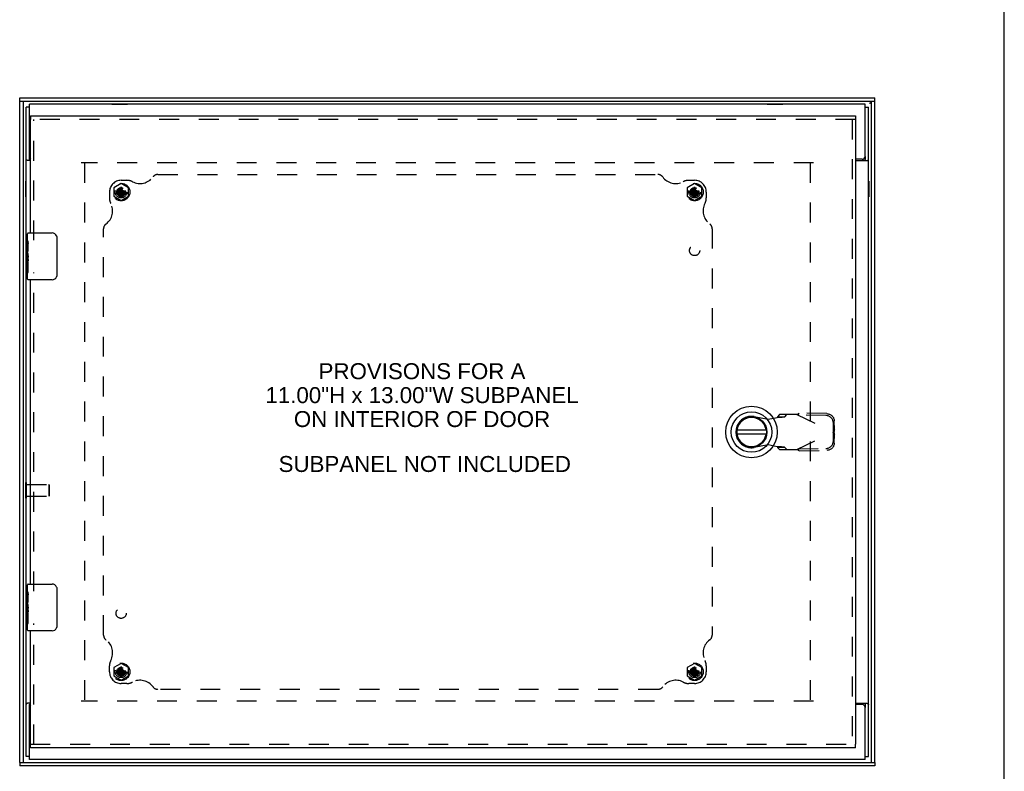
# Model space of a CAD drawing. Header units: inches. Extents: x 0 to 77.3, y 0 to 50.
# Tile 32 of 48: x 56.2 to 77.3, y 17.9 to 33.9. Entities that reach past the tile are written whole.
import ezdxf

# ---------------------------------------------------------------- set-up
doc = ezdxf.new("R2010")
doc.units = ezdxf.units.IN
doc.header["$LTSCALE"] = 4.25
doc.header["$MEASUREMENT"] = 0
doc.linetypes.add('HIDDEN', pattern=[0.2, 0.1, -0.1])
doc.layers.get('0').update_dxf_attribs({"linetype": 'CONTINUOUS'})
for name, color, linetype in [('DEFAULT_2', 8, 'HIDDEN'), ('DIMENSIONS', 7, 'CONTINUOUS'), ('FRONT_COVER', 7, 'CONTINUOUS'), ('REAR_DOOR', 7, 'CONTINUOUS'), ('SUBPANEL', 7, 'CONTINUOUS')]:
    doc.layers.add(name, color=color, linetype=linetype)
doc.styles.get("Standard").update_dxf_attribs({"font": 'arial.ttf'})

msp = doc.modelspace()

# ---------------------------------------------------------------- linework, layer by layer
at = {"color": 7, "linetype": 'Continuous'}
for p, q in [((77.272727, 0), (77.272727, 50)), ((56.449874, 32.071092), (56.374874, 32.071092)), ((58.206374, 32.138092), (58.206374, 32.134092)), ((58.206374, 32.138092), (58.543374, 32.138092)), ((58.543374, 32.138092), (58.543374, 32.134092)), ((72.206374, 32.138092), (72.206374, 32.134092)), ((72.206374, 32.138092), (72.543374, 32.138092)), ((72.543374, 32.138092), (72.543374, 32.134092)), ((74.299874, 32.071092), (74.374874, 32.071092)), ((56.449874, 30.957214), (56.449874, 31.019092)), ((74.299874, 31.019092), (74.299874, 30.957214)), ((56.369874, 30.153092), (56.369874, 30.490092)), ((56.369874, 30.490092), (56.374874, 30.490092)), ((74.378874, 30.490092), (74.374874, 30.490092)), ((74.378874, 30.490092), (74.378874, 30.153092)), ((56.369874, 30.153092), (56.374874, 30.153092)), ((74.378874, 30.153092), (74.374874, 30.153092)), ((56.369874, 23.715592), (56.369874, 24.052592)), ((56.369874, 24.052592), (56.374874, 24.052592)), ((56.369874, 23.715592), (56.374874, 23.715592)), ((56.449874, 19.249092), (56.449874, 19.310971)), ((74.299874, 19.310971), (74.299874, 19.249092)), ((56.449874, 18.197092), (56.374874, 18.197092)), ((74.299874, 18.197092), (74.374874, 18.197092))]:
    msp.add_line(p, q, dxfattribs=at)
at = {"color": 3, "linetype": 'Continuous'}
for p, q in [((56.374874, 18.197092), (56.374874, 32.071092)), ((56.449874, 31.019092), (56.449874, 32.134092)), ((74.299874, 32.134092), (56.449874, 32.134092)), ((74.299874, 31.019092), (74.299874, 32.134092)), ((74.374874, 18.197092), (74.374874, 32.071092)), ((56.469374, 30.932092), (56.405691, 30.932092)), ((74.239874, 30.959092), (74.094374, 30.959092)), ((74.094374, 30.932092), (74.344057, 30.932092)), ((56.469374, 19.336092), (56.405691, 19.336092)), ((56.449874, 18.134092), (56.449874, 19.249092)), ((74.094374, 19.336092), (74.344057, 19.336092)), ((74.239874, 19.309092), (74.094374, 19.309092)), ((74.299874, 18.134092), (74.299874, 19.249092)), ((74.299874, 18.134092), (56.449874, 18.134092))]:
    msp.add_line(p, q, dxfattribs=at)
for points in [[(56.394262, 30.9396), (56.39034, 30.941739), (56.388424, 30.942804), (56.386571, 30.943871), (56.38481, 30.944936), (56.383185, 30.945987), (56.381659, 30.947058), (56.380193, 30.948198), (56.378874, 30.949365), (56.377746, 30.950531), (56.37682, 30.951681), (56.376106, 30.952785), (56.375581, 30.953837), (56.375225, 30.954822), (56.375008, 30.955724), (56.374902, 30.956522), (56.374874, 30.957214)], [(56.405691, 30.932092), (56.404483, 30.933154), (56.40311, 30.934219), (56.401572, 30.935293), (56.399893, 30.936369), (56.398094, 30.937448), (56.396206, 30.938525), (56.394262, 30.9396)], [(74.344057, 30.932092), (74.345264, 30.933154), (74.346638, 30.934219), (74.348176, 30.935293), (74.349855, 30.936369), (74.351653, 30.937448), (74.353541, 30.938525), (74.355486, 30.9396), (74.359408, 30.941739)], [(74.359408, 30.941739), (74.361323, 30.942804), (74.363177, 30.943871), (74.364938, 30.944936), (74.366563, 30.945987), (74.368089, 30.947058), (74.369555, 30.948198), (74.370874, 30.949365), (74.372002, 30.950531), (74.372927, 30.951681), (74.373642, 30.952785), (74.374166, 30.953837), (74.374523, 30.954822), (74.374739, 30.955724), (74.374845, 30.956522), (74.374874, 30.957214)], [(56.39034, 19.326445), (56.388424, 19.32538), (56.386571, 19.324314), (56.38481, 19.323248), (56.383185, 19.322198), (56.381659, 19.321127), (56.380193, 19.319986), (56.378874, 19.318819), (56.377746, 19.317653), (56.37682, 19.316504), (56.376106, 19.315399), (56.375581, 19.314348), (56.375225, 19.313363), (56.375008, 19.312461), (56.374902, 19.311662), (56.374874, 19.310971)], [(56.405691, 19.336092), (56.404483, 19.335031), (56.40311, 19.333966), (56.401572, 19.332892), (56.399893, 19.331815), (56.398094, 19.330737), (56.396206, 19.329659), (56.394262, 19.328584), (56.39034, 19.326445)], [(74.344057, 19.336092), (74.345264, 19.335031), (74.346638, 19.333966), (74.348176, 19.332892), (74.349855, 19.331815), (74.351653, 19.330737), (74.353541, 19.329659), (74.355486, 19.328584)], [(74.355486, 19.328584), (74.359408, 19.326445), (74.361323, 19.32538), (74.363177, 19.324314), (74.364938, 19.323248), (74.366563, 19.322198), (74.368089, 19.321127), (74.369555, 19.319986), (74.370874, 19.318819), (74.372002, 19.317653), (74.372927, 19.316504), (74.373642, 19.315399), (74.374166, 19.314348), (74.374523, 19.313363), (74.374739, 19.312461), (74.374845, 19.311662), (74.374874, 19.310971)]]:
    msp.add_lwpolyline(points, dxfattribs=at)
at = {"color": 7, "linetype": 'Continuous'}
for points in [[(56.454622, 30.94804), (56.453729, 30.949084), (56.452867, 30.950149), (56.452079, 30.951215), (56.451395, 30.952269), (56.450832, 30.953311), (56.450399, 30.954334), (56.450099, 30.955331), (56.449928, 30.956291), (56.449874, 30.957214)], [(56.460936, 30.932092), (56.461132, 30.932798), (56.461308, 30.933635), (56.461435, 30.934596), (56.461476, 30.935653), (56.461403, 30.936782), (56.461194, 30.937964), (56.46083, 30.939194), (56.460319, 30.94042), (56.45969, 30.941603), (56.458965, 30.942745), (56.458185, 30.943825), (56.457349, 30.944881), (56.456455, 30.945942), (56.454622, 30.94804)], [(74.288811, 30.932092), (74.288616, 30.932798), (74.288439, 30.933635), (74.288313, 30.934596), (74.288272, 30.935653), (74.288344, 30.936782), (74.288553, 30.937964), (74.288917, 30.939194), (74.289429, 30.94042), (74.290058, 30.941603), (74.290782, 30.942745), (74.291563, 30.943825), (74.292398, 30.944881), (74.293293, 30.945942)], [(74.293293, 30.945942), (74.295125, 30.94804), (74.296019, 30.949084), (74.296881, 30.950149), (74.297669, 30.951215), (74.298352, 30.952269), (74.298916, 30.953311), (74.299349, 30.954334), (74.299649, 30.955331), (74.29982, 30.956291), (74.299874, 30.957214)], [(56.456455, 19.322242), (56.454622, 19.320144), (56.453729, 19.3191), (56.452867, 19.318036), (56.452079, 19.31697), (56.451395, 19.315915), (56.450832, 19.314873), (56.450399, 19.31385), (56.450099, 19.312853), (56.449928, 19.311894), (56.449874, 19.310971)], [(56.460936, 19.336092), (56.461132, 19.335386), (56.461308, 19.334549), (56.461435, 19.333588), (56.461476, 19.332532), (56.461403, 19.331402), (56.461194, 19.33022), (56.46083, 19.32899), (56.460319, 19.327764), (56.45969, 19.326581), (56.458965, 19.32544), (56.458185, 19.324359), (56.457349, 19.323303), (56.456455, 19.322242)], [(74.288811, 19.336092), (74.288616, 19.335386), (74.288439, 19.334549), (74.288313, 19.333588), (74.288272, 19.332532), (74.288344, 19.331402), (74.288553, 19.33022), (74.288917, 19.32899), (74.289429, 19.327764), (74.290058, 19.326581), (74.290782, 19.32544), (74.291563, 19.324359), (74.292398, 19.323303), (74.293293, 19.322242), (74.295125, 19.320144)], [(74.295125, 19.320144), (74.296019, 19.3191), (74.296881, 19.318036), (74.297669, 19.31697), (74.298352, 19.315915), (74.298916, 19.314873), (74.299349, 19.31385), (74.299649, 19.312853), (74.29982, 19.311894), (74.299874, 19.310971)]]:
    msp.add_lwpolyline(points, dxfattribs=at)
at = {"color": 3, "linetype": 'Continuous'}
for centre, start, end in [((56.509874, 31.019092), 180, 227.5190879), ((74.239874, 31.019092), 270, 360), ((56.509874, 19.249092), 132.4809121, 180), ((74.239874, 19.249092), 0, 90)]:
    msp.add_arc(centre, 0.06, start, end, dxfattribs=at)
at = {"layer": 'DEFAULT_2', "color": 8, "linetype": 'HIDDEN'}
for p, q in [((73.199874, 30.884092), (57.549874, 30.884092)), ((57.624874, 30.882092), (57.624874, 19.386092)), ((73.124874, 30.882092), (73.124874, 19.386092)), ((56.374874, 24.052592), (56.387874, 24.052592)), ((56.387874, 23.715592), (56.387874, 24.052592)), ((56.387874, 24.008092), (56.859874, 24.008092)), ((56.859874, 24.008092), (56.859874, 23.760092)), ((56.869874, 23.998092), (56.859874, 24.008092)), ((56.869874, 23.998092), (56.869874, 23.770092)), ((56.869874, 23.770092), (56.859874, 23.760092)), ((56.374874, 23.715592), (56.387874, 23.715592)), ((56.387874, 23.760092), (56.859874, 23.760092)), ((73.199874, 19.384092), (57.549874, 19.384092))]:
    msp.add_line(p, q, dxfattribs=at)
at = {"layer": 'FRONT_COVER', "color": 7, "linetype": 'Continuous'}
for p, q in [((56.239874, 32.194092), (56.239874, 32.269092)), ((74.509874, 32.194092), (56.239874, 32.194092)), ((56.314874, 32.194092), (56.314874, 18.074092)), ((74.434874, 18.074092), (74.434874, 32.194092)), ((74.509874, 32.194092), (74.509874, 32.269092)), ((74.392874, 32.152092), (74.399193, 32.156131)), ((74.399193, 32.156131), (74.401689, 32.157746)), ((74.401689, 32.157746), (74.404152, 32.159361)), ((74.404152, 32.159361), (74.406574, 32.160977)), ((56.239874, 18.074092), (56.239874, 17.999092)), ((56.239874, 18.074092), (74.509874, 18.074092)), ((74.509874, 18.074092), (74.509874, 17.999092))]:
    msp.add_line(p, q, dxfattribs=at)
at = {"layer": 'FRONT_COVER', "color": 3, "linetype": 'Continuous'}
for p, q in [((56.239874, 32.269092), (74.509874, 32.269092)), ((56.239874, 18.074092), (56.239874, 32.194092)), ((74.509874, 18.074092), (74.509874, 32.194092)), ((74.509874, 17.999092), (56.239874, 17.999092))]:
    msp.add_line(p, q, dxfattribs=at)
at = {"layer": 'FRONT_COVER', "color": 7, "linetype": 'Continuous'}
msp.add_lwpolyline([(74.406574, 32.160977), (74.407767, 32.161784), (74.408946, 32.162592), (74.410111, 32.1634), (74.41126, 32.164208), (74.412392, 32.165015), (74.413506, 32.165823), (74.414602, 32.166631), (74.415678, 32.167438), (74.416733, 32.168246), (74.417766, 32.169054), (74.418776, 32.169861), (74.419763, 32.170669), (74.420725, 32.171477), (74.421662, 32.172285), (74.422572, 32.173092), (74.423456, 32.1739), (74.424311, 32.174708), (74.425138, 32.175515), (74.425936, 32.176323), (74.426703, 32.177131), (74.427439, 32.177938), (74.428144, 32.178746), (74.428817, 32.179554), (74.429457, 32.180361), (74.430063, 32.181169), (74.430635, 32.181977), (74.431174, 32.182785), (74.431677, 32.183592), (74.432145, 32.1844), (74.432576, 32.185208), (74.432972, 32.186015), (74.433331, 32.186823), (74.433653, 32.187631), (74.433938, 32.188438), (74.434186, 32.189246), (74.434396, 32.190054), (74.434568, 32.190861), (74.434701, 32.191669), (74.434797, 32.192477), (74.434855, 32.193284), (74.434874, 32.194092)], dxfattribs=at)
at = {"layer": 'REAR_DOOR', "color": 7, "linetype": 'Continuous'}
for p, q in [((56.469374, 31.884092), (56.469374, 31.809092)), ((74.094374, 31.884092), (74.094374, 31.809092)), ((56.409374, 29.225133), (56.409374, 29.369092)), ((56.424374, 29.384092), (56.934374, 29.384092)), ((57.034281, 29.284092), (57.034281, 28.484092)), ((56.409374, 29.146141), (56.409374, 29.221956)), ((56.418322, 29.16703), (56.409374, 29.16703)), ((56.409382, 29.135585), (56.409374, 29.146141)), ((56.409382, 28.999267), (56.409382, 29.135585)), ((56.419374, 28.999267), (56.419374, 29.156066)), ((56.409374, 28.969187), (56.409374, 28.999267)), ((56.41216, 28.936409), (56.409374, 28.936409)), ((56.409382, 28.999267), (56.419374, 28.999267)), ((56.419374, 28.815598), (56.419374, 28.868583)), ((56.409374, 28.804627), (56.418633, 28.804627)), ((56.409374, 28.768652), (56.419374, 28.768652)), ((56.409382, 28.538281), (56.409382, 28.705778)), ((56.409382, 28.705778), (56.419374, 28.705778)), ((56.419374, 28.538281), (56.419374, 28.768652)), ((56.409374, 28.399092), (56.409374, 28.538281)), ((56.409382, 28.538281), (56.419374, 28.538281)), ((56.934374, 28.384092), (56.424374, 28.384092)), ((72.185065, 25.171163), (71.560084, 25.171163)), ((71.560084, 25.092423), (72.185065, 25.092423)), ((56.424374, 21.884092), (56.934374, 21.884092)), ((56.409374, 21.725133), (56.409374, 21.869092)), ((56.409374, 21.646141), (56.409374, 21.721956)), ((56.418322, 21.66703), (56.409374, 21.66703)), ((57.034281, 21.784092), (57.034281, 20.984092)), ((56.409382, 21.635585), (56.409374, 21.646141)), ((56.409374, 21.469187), (56.409374, 21.499267)), ((56.409374, 21.360589), (56.409374, 21.466741)), ((56.409382, 21.499267), (56.409382, 21.635585)), ((56.409382, 21.499267), (56.419374, 21.499267)), ((56.419374, 21.499267), (56.419374, 21.656066)), ((56.41216, 21.436409), (56.409374, 21.436409)), ((56.409382, 21.345193), (56.409374, 21.360589)), ((56.409374, 21.304627), (56.418633, 21.304627)), ((56.409374, 21.268652), (56.419374, 21.268652)), ((56.419374, 21.315598), (56.419374, 21.368583)), ((56.419374, 21.038281), (56.419374, 21.268652)), ((56.409374, 20.899092), (56.409374, 21.038281)), ((56.409382, 21.038281), (56.409382, 21.205778)), ((56.409382, 21.205778), (56.419374, 21.205778)), ((56.409382, 21.038281), (56.419374, 21.038281)), ((56.934374, 20.884092), (56.424374, 20.884092)), ((56.469374, 18.384092), (56.469374, 18.459092)), ((74.094374, 18.384092), (74.094374, 18.459092))]:
    msp.add_line(p, q, dxfattribs=at)
at = {"layer": 'REAR_DOOR', "color": 3, "linetype": 'Continuous'}
for p, q in [((56.469374, 31.884092), (74.094374, 31.884092)), ((56.469374, 29.384092), (56.469374, 31.809092)), ((74.094374, 31.809092), (74.094374, 18.459092)), ((56.469374, 21.884092), (56.469374, 28.384092)), ((56.469374, 18.459092), (56.469374, 20.884092)), ((74.094374, 18.384092), (56.469374, 18.384092))]:
    msp.add_line(p, q, dxfattribs=at)
at = {"layer": 'REAR_DOOR', "color": 8, "linetype": 'HIDDEN'}
for p, q in [((74.094374, 31.809092), (56.469374, 31.809092)), ((56.544374, 29.229092), (56.544374, 31.809092)), ((74.019374, 31.809092), (74.019374, 18.459092)), ((58.406874, 30.439225), (58.250874, 30.349159)), ((58.250874, 30.349159), (58.250874, 30.169026)), ((58.371974, 30.293992), (58.338374, 30.274592)), ((58.391374, 30.327592), (58.371974, 30.293992)), ((58.371974, 30.224193), (58.441773, 30.293992)), ((58.371974, 30.293992), (58.441773, 30.224193)), ((58.39141, 30.358359), (58.391374, 30.357377)), ((58.391374, 30.357377), (58.391374, 30.327592)), ((58.391374, 30.190592), (58.422374, 30.327592)), ((58.422374, 30.190592), (58.391374, 30.327592)), ((58.39141, 30.159826), (58.422337, 30.358359)), ((58.422337, 30.159826), (58.39141, 30.358359)), ((58.562874, 30.349159), (58.406874, 30.439225)), ((58.406874, 30.259092), (58.406874, 30.333092)), ((58.422374, 30.357377), (58.422337, 30.358359)), ((58.422374, 30.327592), (58.422374, 30.357377)), ((58.441773, 30.293992), (58.422374, 30.327592)), ((58.475374, 30.274592), (58.441773, 30.293992)), ((58.562874, 30.169026), (58.562874, 30.349159)), ((70.656874, 30.439225), (70.500874, 30.349159)), ((70.500874, 30.349159), (70.500874, 30.169026)), ((70.621974, 30.293992), (70.588374, 30.274592)), ((70.641374, 30.327592), (70.621974, 30.293992)), ((70.621974, 30.224193), (70.691773, 30.293992)), ((70.621974, 30.293992), (70.691773, 30.224193)), ((70.64141, 30.358359), (70.641374, 30.357377)), ((70.641374, 30.357377), (70.641374, 30.327592)), ((70.641374, 30.190592), (70.672374, 30.327592)), ((70.672374, 30.190592), (70.641374, 30.327592)), ((70.64141, 30.159826), (70.672337, 30.358359)), ((70.672337, 30.159826), (70.64141, 30.358359)), ((70.812874, 30.349159), (70.656874, 30.439225)), ((70.656874, 30.259092), (70.656874, 30.333092)), ((70.672374, 30.357377), (70.672337, 30.358359)), ((70.672374, 30.327592), (70.672374, 30.357377)), ((70.691773, 30.293992), (70.672374, 30.327592)), ((70.725374, 30.274592), (70.691773, 30.293992)), ((70.812874, 30.169026), (70.812874, 30.349159)), ((58.250874, 30.169026), (58.406874, 30.078959)), ((58.308589, 30.274592), (58.307607, 30.274556)), ((58.307607, 30.274556), (58.50614, 30.243629)), ((58.307607, 30.243629), (58.50614, 30.274556)), ((58.307607, 30.243629), (58.308589, 30.243592)), ((58.338374, 30.274592), (58.308589, 30.274592)), ((58.308589, 30.243592), (58.338374, 30.243592)), ((58.338374, 30.274592), (58.475374, 30.243592)), ((58.338374, 30.243592), (58.475374, 30.274592)), ((58.338374, 30.243592), (58.371974, 30.224193)), ((58.371974, 30.224193), (58.391374, 30.190592)), ((58.391374, 30.190592), (58.391374, 30.160807)), ((58.391374, 30.160807), (58.39141, 30.159826)), ((58.406874, 30.259092), (58.500874, 30.259092)), ((58.406874, 30.078959), (58.562874, 30.169026)), ((58.422337, 30.159826), (58.422374, 30.160807)), ((58.422374, 30.190592), (58.441773, 30.224193)), ((58.422374, 30.160807), (58.422374, 30.190592)), ((58.441773, 30.224193), (58.475374, 30.243592)), ((58.505159, 30.274592), (58.475374, 30.274592)), ((58.475374, 30.243592), (58.505159, 30.243592)), ((58.50614, 30.274556), (58.505159, 30.274592)), ((58.505159, 30.243592), (58.50614, 30.243629)), ((70.500874, 30.169026), (70.656874, 30.078959)), ((70.558589, 30.274592), (70.557607, 30.274556)), ((70.557607, 30.243629), (70.75614, 30.274556)), ((70.557607, 30.274556), (70.75614, 30.243629)), ((70.557607, 30.243629), (70.558589, 30.243592)), ((70.588374, 30.274592), (70.558589, 30.274592)), ((70.558589, 30.243592), (70.588374, 30.243592)), ((70.588374, 30.243592), (70.725374, 30.274592)), ((70.588374, 30.274592), (70.725374, 30.243592)), ((70.588374, 30.243592), (70.621974, 30.224193)), ((70.621974, 30.224193), (70.641374, 30.190592)), ((70.641374, 30.190592), (70.641374, 30.160807)), ((70.641374, 30.160807), (70.64141, 30.159826)), ((70.656874, 30.259092), (70.750874, 30.259092)), ((70.656874, 30.078959), (70.812874, 30.169026)), ((70.672337, 30.159826), (70.672374, 30.160807)), ((70.672374, 30.190592), (70.691773, 30.224193)), ((70.672374, 30.160807), (70.672374, 30.190592)), ((70.691773, 30.224193), (70.725374, 30.243592)), ((70.755159, 30.274592), (70.725374, 30.274592)), ((70.725374, 30.243592), (70.755159, 30.243592)), ((70.75614, 30.274556), (70.755159, 30.274592)), ((70.755159, 30.243592), (70.75614, 30.243629)), ((56.544374, 21.729092), (56.544374, 28.539092)), ((71.932597, 25.460986), (72.226937, 25.407352)), ((72.469248, 25.505777), (72.427664, 25.459725)), ((72.427664, 25.459725), (72.582752, 25.459725)), ((72.843047, 25.505777), (72.469248, 25.505777)), ((72.582752, 25.459725), (72.624336, 25.505777)), ((72.843047, 25.505777), (73.630449, 25.131761)), ((72.871331, 25.492343), (72.891086, 25.533932)), ((73.461799, 25.482262), (72.871331, 25.492343)), ((73.481554, 25.523852), (72.891086, 25.533932)), ((72.226937, 25.407352), (72.423787, 25.445208)), ((73.624067, 25.134793), (73.620679, 25.32773)), ((73.643822, 25.176382), (73.640434, 25.369319)), ((72.843047, 24.757746), (73.630449, 25.131761)), ((73.620679, 24.935793), (73.624067, 25.12873)), ((73.643822, 25.176382), (73.624067, 25.134793)), ((73.624067, 25.12873), (73.643822, 25.087141)), ((73.634997, 25.146816), (73.630449, 25.131761)), ((73.640434, 24.894204), (73.643822, 25.087141)), ((73.643822, 25.176382), (73.641665, 25.169103)), ((72.226937, 24.856171), (71.932597, 24.802537)), ((72.423787, 24.818315), (72.226937, 24.856171)), ((72.582752, 24.803798), (72.427664, 24.803798)), ((72.427664, 24.803798), (72.469248, 24.757746)), ((72.469248, 24.757746), (72.843047, 24.757746)), ((72.624336, 24.757746), (72.582752, 24.803798)), ((72.871331, 24.77118), (73.461799, 24.781261)), ((72.891086, 24.729591), (72.871331, 24.77118)), ((72.891086, 24.729591), (73.481554, 24.739671)), ((56.544374, 18.459092), (56.544374, 21.039092)), ((58.406874, 20.189225), (58.250874, 20.099159)), ((58.250874, 20.099159), (58.250874, 19.919026)), ((58.308589, 20.024592), (58.307607, 20.024556)), ((58.307607, 20.024556), (58.50614, 19.993629)), ((58.307607, 19.993629), (58.50614, 20.024556)), ((58.307607, 19.993629), (58.308589, 19.993592)), ((58.338374, 20.024592), (58.308589, 20.024592)), ((58.308589, 19.993592), (58.338374, 19.993592)), ((58.371974, 20.043992), (58.338374, 20.024592)), ((58.338374, 20.024592), (58.475374, 19.993592)), ((58.338374, 19.993592), (58.475374, 20.024592)), ((58.338374, 19.993592), (58.371974, 19.974193)), ((58.391374, 20.077592), (58.371974, 20.043992)), ((58.371974, 20.043992), (58.441773, 19.974193)), ((58.371974, 19.974193), (58.441773, 20.043992)), ((58.39141, 20.108359), (58.391374, 20.107377)), ((58.391374, 20.107377), (58.391374, 20.077592)), ((58.422374, 19.940592), (58.391374, 20.077592)), ((58.391374, 19.940592), (58.422374, 20.077592)), ((58.422337, 19.909826), (58.39141, 20.108359)), ((58.39141, 19.909826), (58.422337, 20.108359)), ((58.562874, 20.099159), (58.406874, 20.189225)), ((58.406874, 20.009092), (58.406874, 20.083092)), ((58.406874, 20.009092), (58.500874, 20.009092)), ((58.422374, 20.107377), (58.422337, 20.108359)), ((58.422374, 20.077592), (58.422374, 20.107377)), ((58.441773, 20.043992), (58.422374, 20.077592)), ((58.475374, 20.024592), (58.441773, 20.043992)), ((58.441773, 19.974193), (58.475374, 19.993592)), ((58.505159, 20.024592), (58.475374, 20.024592)), ((58.475374, 19.993592), (58.505159, 19.993592)), ((58.50614, 20.024556), (58.505159, 20.024592)), ((58.505159, 19.993592), (58.50614, 19.993629)), ((58.562874, 19.919026), (58.562874, 20.099159)), ((70.656874, 20.189225), (70.500874, 20.099159)), ((70.500874, 20.099159), (70.500874, 19.919026)), ((70.558589, 20.024592), (70.557607, 20.024556)), ((70.557607, 19.993629), (70.75614, 20.024556)), ((70.557607, 20.024556), (70.75614, 19.993629)), ((70.557607, 19.993629), (70.558589, 19.993592)), ((70.588374, 20.024592), (70.558589, 20.024592)), ((70.558589, 19.993592), (70.588374, 19.993592)), ((70.621974, 20.043992), (70.588374, 20.024592)), ((70.588374, 19.993592), (70.725374, 20.024592)), ((70.588374, 20.024592), (70.725374, 19.993592)), ((70.588374, 19.993592), (70.621974, 19.974193)), ((70.641374, 20.077592), (70.621974, 20.043992)), ((70.621974, 20.043992), (70.691773, 19.974193)), ((70.621974, 19.974193), (70.691773, 20.043992)), ((70.64141, 20.108359), (70.641374, 20.107377)), ((70.641374, 20.107377), (70.641374, 20.077592)), ((70.672374, 19.940592), (70.641374, 20.077592)), ((70.641374, 19.940592), (70.672374, 20.077592)), ((70.672337, 19.909826), (70.64141, 20.108359)), ((70.64141, 19.909826), (70.672337, 20.108359)), ((70.812874, 20.099159), (70.656874, 20.189225)), ((70.656874, 20.009092), (70.656874, 20.083092)), ((70.656874, 20.009092), (70.750874, 20.009092)), ((70.672374, 20.107377), (70.672337, 20.108359)), ((70.672374, 20.077592), (70.672374, 20.107377)), ((70.691773, 20.043992), (70.672374, 20.077592)), ((70.725374, 20.024592), (70.691773, 20.043992)), ((70.691773, 19.974193), (70.725374, 19.993592)), ((70.755159, 20.024592), (70.725374, 20.024592)), ((70.725374, 19.993592), (70.755159, 19.993592)), ((70.75614, 20.024556), (70.755159, 20.024592)), ((70.755159, 19.993592), (70.75614, 19.993629)), ((70.812874, 19.919026), (70.812874, 20.099159)), ((58.250874, 19.919026), (58.406874, 19.828959)), ((58.371974, 19.974193), (58.391374, 19.940592)), ((58.391374, 19.940592), (58.391374, 19.910807)), ((58.391374, 19.910807), (58.39141, 19.909826)), ((58.406874, 19.828959), (58.562874, 19.919026)), ((58.422337, 19.909826), (58.422374, 19.910807)), ((58.422374, 19.940592), (58.441773, 19.974193)), ((58.422374, 19.910807), (58.422374, 19.940592)), ((70.500874, 19.919026), (70.656874, 19.828959)), ((70.621974, 19.974193), (70.641374, 19.940592)), ((70.641374, 19.940592), (70.641374, 19.910807)), ((70.641374, 19.910807), (70.64141, 19.909826)), ((70.656874, 19.828959), (70.812874, 19.919026)), ((70.672337, 19.909826), (70.672374, 19.910807)), ((70.672374, 19.940592), (70.691773, 19.974193)), ((70.672374, 19.910807), (70.672374, 19.940592)), ((56.469374, 18.459092), (74.094374, 18.459092))]:
    msp.add_line(p, q, dxfattribs=at)
for points in [[(58.406874, 30.358592), (58.404279, 30.358586), (58.401694, 30.358566), (58.399114, 30.358533), (58.39654, 30.358488), (58.393973, 30.35843), (58.39141, 30.358359)], [(58.422337, 30.358359), (58.419775, 30.35843), (58.417209, 30.358488), (58.414636, 30.358533), (58.412056, 30.358566), (58.409469, 30.358586), (58.406874, 30.358592)], [(58.41008, 30.344026), (58.409213, 30.341148), (58.408391, 30.338367), (58.407612, 30.335681), (58.406874, 30.333092)], [(58.41008, 30.344026), (58.414041, 30.344962), (58.418315, 30.345645), (58.422942, 30.346099), (58.427846, 30.346256), (58.432968, 30.346057), (58.438237, 30.345493), (58.443538, 30.344532), (58.448878, 30.343185)], [(70.656874, 30.358592), (70.654279, 30.358586), (70.651694, 30.358566), (70.649114, 30.358533), (70.64654, 30.358488), (70.643973, 30.35843), (70.64141, 30.358359)], [(70.672337, 30.358359), (70.669775, 30.35843), (70.667209, 30.358488), (70.664636, 30.358533), (70.662056, 30.358566), (70.659469, 30.358586), (70.656874, 30.358592)], [(70.66008, 30.344026), (70.659213, 30.341148), (70.658391, 30.338367), (70.657612, 30.335681), (70.656874, 30.333092)], [(70.66008, 30.344026), (70.664041, 30.344962), (70.668315, 30.345645), (70.672942, 30.346099), (70.677846, 30.346256), (70.682968, 30.346057), (70.688237, 30.345493), (70.693538, 30.344532), (70.698878, 30.343185)], [(58.307607, 30.274556), (58.307478, 30.269405), (58.3074, 30.264262), (58.307373, 30.259092), (58.3074, 30.253923), (58.307478, 30.24878), (58.307607, 30.243629)], [(58.39141, 30.159826), (58.393972, 30.159755), (58.396538, 30.159696), (58.399112, 30.159651), (58.401692, 30.159618), (58.404278, 30.159598), (58.406874, 30.159592)], [(58.406874, 30.159592), (58.409469, 30.159598), (58.412054, 30.159618), (58.414634, 30.159651), (58.417208, 30.159696), (58.419774, 30.159755), (58.422337, 30.159826)], [(58.50614, 30.243629), (58.506269, 30.24878), (58.506348, 30.253923), (58.506375, 30.259092), (58.506348, 30.264262), (58.506269, 30.269405), (58.50614, 30.274556)], [(70.557607, 30.274556), (70.557478, 30.269405), (70.5574, 30.264262), (70.557373, 30.259092), (70.5574, 30.253923), (70.557478, 30.24878), (70.557607, 30.243629)], [(70.64141, 30.159826), (70.643972, 30.159755), (70.646538, 30.159696), (70.649112, 30.159651), (70.651692, 30.159618), (70.654278, 30.159598), (70.656874, 30.159592)], [(70.656874, 30.159592), (70.659469, 30.159598), (70.662054, 30.159618), (70.664634, 30.159651), (70.667208, 30.159696), (70.669774, 30.159755), (70.672337, 30.159826)], [(70.75614, 30.243629), (70.756269, 30.24878), (70.756348, 30.253923), (70.756375, 30.259092), (70.756348, 30.264262), (70.756269, 30.269405), (70.75614, 30.274556)], [(72.423787, 25.445208), (72.43986, 25.446245), (72.455773, 25.447282), (72.471366, 25.448319), (72.486487, 25.449356), (72.500986, 25.450393), (72.514717, 25.451429), (72.527544, 25.452466), (72.539339, 25.453503), (72.549988, 25.45454), (72.559381, 25.455577), (72.567427, 25.456614), (72.574046, 25.457651), (72.579171, 25.458688), (72.582752, 25.459725)], [(72.427664, 25.459725), (72.427402, 25.457305), (72.426945, 25.454886), (72.426318, 25.452466), (72.425555, 25.450047), (72.424696, 25.447627), (72.423787, 25.445208)], [(72.843047, 25.505777), (72.851101, 25.51057), (72.859147, 25.515345), (72.867176, 25.520086), (72.875181, 25.524775), (72.883154, 25.529396), (72.891086, 25.533932)], [(73.620679, 25.32773), (73.619646, 25.342734), (73.617145, 25.357465), (73.613153, 25.371991), (73.607741, 25.38611), (73.600944, 25.399681), (73.592847, 25.412586), (73.58351, 25.424692), (73.573039, 25.435897), (73.561518, 25.446082), (73.54907, 25.455164), (73.5358, 25.463042), (73.521843, 25.469656), (73.507323, 25.474924), (73.492383, 25.478812), (73.477232, 25.48125), (73.461799, 25.482262)], [(73.481554, 25.523852), (73.496987, 25.52284), (73.512139, 25.520401), (73.52708, 25.516513), (73.5416, 25.511245), (73.555557, 25.504631), (73.568827, 25.496752), (73.581275, 25.48767), (73.592795, 25.477484), (73.603266, 25.466279), (73.612603, 25.454173), (73.6207, 25.441269), (73.627496, 25.427698), (73.632908, 25.413579), (73.6369, 25.399053), (73.639401, 25.384322), (73.640434, 25.369319)], [(73.630449, 25.131761), (73.634997, 25.116706), (73.637245, 25.10922)], [(73.641665, 25.169103), (73.637245, 25.154303), (73.634997, 25.146816)], [(73.637245, 25.10922), (73.641665, 25.09442), (73.643822, 25.087141)], [(73.461799, 24.781261), (73.477232, 24.782273), (73.492384, 24.784711), (73.507325, 24.788599), (73.521845, 24.793868), (73.535802, 24.800482), (73.549072, 24.80836), (73.56152, 24.817443), (73.573041, 24.827628), (73.583511, 24.838833), (73.592848, 24.850939), (73.600945, 24.863843), (73.607741, 24.877414), (73.613153, 24.891533), (73.617145, 24.906059), (73.619646, 24.92079), (73.620679, 24.935793)], [(73.640434, 24.894204), (73.639401, 24.8792), (73.6369, 24.864468), (73.632908, 24.849942), (73.627496, 24.835823), (73.620699, 24.822252), (73.612602, 24.809348), (73.603265, 24.797242), (73.592794, 24.786037), (73.581273, 24.775852), (73.568825, 24.766769), (73.555555, 24.758891), (73.541598, 24.752277), (73.527078, 24.747009), (73.512138, 24.743122), (73.496987, 24.740683), (73.481554, 24.739671)], [(72.582752, 24.803798), (72.579171, 24.804835), (72.574046, 24.805872), (72.567428, 24.806909), (72.559382, 24.807946), (72.549988, 24.808983), (72.53934, 24.81002), (72.527545, 24.811057), (72.514718, 24.812093), (72.500987, 24.81313), (72.486488, 24.814167), (72.471367, 24.815204), (72.455773, 24.816241), (72.43986, 24.817278), (72.423787, 24.818315)], [(72.423787, 24.818315), (72.424696, 24.815896), (72.425555, 24.813476), (72.426318, 24.811057), (72.426945, 24.808637), (72.427402, 24.806218), (72.427664, 24.803798)], [(72.891086, 24.729591), (72.883154, 24.734127), (72.875181, 24.738748), (72.867176, 24.743437), (72.859147, 24.748178), (72.851101, 24.752953), (72.843047, 24.757746)], [(58.307607, 20.024556), (58.307478, 20.019405), (58.3074, 20.014262), (58.307373, 20.009092), (58.3074, 20.003923), (58.307478, 19.99878), (58.307607, 19.993629)], [(58.406874, 20.108592), (58.404279, 20.108586), (58.401694, 20.108566), (58.399114, 20.108533), (58.39654, 20.108488), (58.393973, 20.10843), (58.39141, 20.108359)], [(58.422337, 20.108359), (58.419775, 20.10843), (58.417209, 20.108488), (58.414636, 20.108533), (58.412056, 20.108566), (58.409469, 20.108586), (58.406874, 20.108592)], [(58.41008, 20.094026), (58.409213, 20.091148), (58.408391, 20.088367), (58.407612, 20.085681), (58.406874, 20.083092)], [(58.41008, 20.094026), (58.414041, 20.094962), (58.418315, 20.095645), (58.422942, 20.096099), (58.427846, 20.096256), (58.432968, 20.096057), (58.438237, 20.095493), (58.443538, 20.094532), (58.448878, 20.093185)], [(58.50614, 19.993629), (58.506269, 19.99878), (58.506348, 20.003923), (58.506375, 20.009092), (58.506348, 20.014262), (58.506269, 20.019405), (58.50614, 20.024556)], [(70.557607, 20.024556), (70.557478, 20.019405), (70.5574, 20.014262), (70.557373, 20.009092), (70.5574, 20.003923), (70.557478, 19.99878), (70.557607, 19.993629)], [(70.656874, 20.108592), (70.654279, 20.108586), (70.651694, 20.108566), (70.649114, 20.108533), (70.64654, 20.108488), (70.643973, 20.10843), (70.64141, 20.108359)], [(70.672337, 20.108359), (70.669775, 20.10843), (70.667209, 20.108488), (70.664636, 20.108533), (70.662056, 20.108566), (70.659469, 20.108586), (70.656874, 20.108592)], [(70.66008, 20.094026), (70.659213, 20.091148), (70.658391, 20.088367), (70.657612, 20.085681), (70.656874, 20.083092)], [(70.66008, 20.094026), (70.664041, 20.094962), (70.668315, 20.095645), (70.672942, 20.096099), (70.677846, 20.096256), (70.682968, 20.096057), (70.688237, 20.095493), (70.693538, 20.094532), (70.698878, 20.093185)], [(70.75614, 19.993629), (70.756269, 19.99878), (70.756348, 20.003923), (70.756375, 20.009092), (70.756348, 20.014262), (70.756269, 20.019405), (70.75614, 20.024556)], [(58.39141, 19.909826), (58.393972, 19.909755), (58.396538, 19.909696), (58.399112, 19.909651), (58.401692, 19.909618), (58.404278, 19.909598), (58.406874, 19.909592)], [(58.406874, 19.909592), (58.409469, 19.909598), (58.412054, 19.909618), (58.414634, 19.909651), (58.417208, 19.909696), (58.419774, 19.909755), (58.422337, 19.909826)], [(70.64141, 19.909826), (70.643972, 19.909755), (70.646538, 19.909696), (70.649112, 19.909651), (70.651692, 19.909618), (70.654278, 19.909598), (70.656874, 19.909592)], [(70.656874, 19.909592), (70.659469, 19.909598), (70.662054, 19.909618), (70.664634, 19.909651), (70.667208, 19.909696), (70.669774, 19.909755), (70.672337, 19.909826)]]:
    msp.add_lwpolyline(points, dxfattribs=at)
at = {"layer": 'REAR_DOOR', "color": 7, "linetype": 'Continuous'}
for points in [[(57.027603, 29.320263), (57.029605, 29.314579), (57.031264, 29.308729), (57.03257, 29.302736), (57.033514, 29.296619), (57.034088, 29.290397), (57.034281, 29.284092)], [(56.409374, 29.225095), (56.409585, 29.22175), (56.410109, 29.217484), (56.41098, 29.21229), (56.412097, 29.206202), (56.413408, 29.199257), (56.414803, 29.191569), (56.416182, 29.183274), (56.417461, 29.174497), (56.418511, 29.165397), (56.419374, 29.156066)], [(56.409374, 28.969187), (56.409582, 28.961999), (56.410149, 28.954297), (56.410998, 28.946009), (56.41204, 28.937346), (56.41318, 28.928468), (56.414351, 28.919456), (56.415487, 28.910407), (56.416541, 28.901445), (56.417468, 28.892707), (56.418255, 28.884261), (56.418899, 28.876234), (56.419374, 28.868583)], [(56.409374, 28.705778), (56.409376, 28.829713), (56.409379, 28.832796), (56.409374, 28.966741)], [(56.419374, 28.815598), (56.418988, 28.809415), (56.418535, 28.803296), (56.418017, 28.79723), (56.417447, 28.791252), (56.416836, 28.785398), (56.41619, 28.779656)], [(57.034281, 28.484092), (57.034088, 28.477791), (57.033514, 28.471571), (57.032571, 28.465454), (57.031265, 28.45946), (57.029606, 28.453608), (57.027603, 28.447921)], [(56.409374, 21.725095), (56.409585, 21.72175), (56.410109, 21.717484), (56.41098, 21.71229), (56.412097, 21.706202), (56.413408, 21.699257), (56.414803, 21.691569), (56.416182, 21.683274), (56.417461, 21.674497), (56.418511, 21.665397), (56.419374, 21.656066)], [(57.027603, 21.820263), (57.029605, 21.814579), (57.031264, 21.808729), (57.03257, 21.802736), (57.033514, 21.796619), (57.034088, 21.790397), (57.034281, 21.784092)], [(56.409374, 21.469187), (56.409582, 21.461999), (56.410149, 21.454297), (56.410998, 21.446009), (56.41204, 21.437346), (56.41318, 21.428468), (56.414351, 21.419456), (56.415487, 21.410407), (56.416541, 21.401445), (56.417468, 21.392707), (56.418255, 21.384261), (56.418899, 21.376234), (56.419374, 21.368583)], [(56.409374, 21.205778), (56.409376, 21.329713), (56.409379, 21.332796), (56.409382, 21.345193)], [(56.419374, 21.315598), (56.418988, 21.309415), (56.418535, 21.303296), (56.418017, 21.29723), (56.417447, 21.291252), (56.416836, 21.285398), (56.41619, 21.279656)], [(57.034281, 20.984092), (57.034088, 20.977791), (57.033514, 20.971571), (57.032571, 20.965454), (57.031265, 20.95946), (57.029606, 20.953608), (57.027603, 20.947921)]]:
    msp.add_lwpolyline(points, dxfattribs=at)
at = {"layer": 'REAR_DOOR', "color": 8, "linetype": 'HIDDEN'}
for centre, radius in [((58.406874, 30.259092), 0.1865), ((58.406874, 30.259092), 0.094), ((70.656874, 30.259092), 0.1865), ((70.656874, 30.259092), 0.094), ((58.406874, 20.009092), 0.1865), ((70.656874, 20.009092), 0.1865), ((58.406874, 20.009092), 0.094), ((70.656874, 20.009092), 0.094)]:
    msp.add_circle(centre, radius, dxfattribs=at)
at = {"layer": 'REAR_DOOR', "color": 7, "linetype": 'Continuous'}
for radius in [0.551181, 0.433071, 0.32874, 0.316929]:
    msp.add_circle((71.872575, 25.131793), radius, dxfattribs=at)
at = {"layer": 'REAR_DOOR', "color": 8, "linetype": 'HIDDEN'}
for centre, radius, start, end in [((58.406874, 30.259092), 0.084995, 87.8381885, 360), ((58.406874, 30.259092), 0.074, 90, 360), ((70.656874, 30.259092), 0.084995, 87.8381885, 360), ((70.656874, 30.259092), 0.074, 90, 360), ((71.872606, 25.131761), 0.334646, 79.6729793, 280.3270207), ((58.406874, 20.009092), 0.084995, 87.8381885, 360), ((58.406874, 20.009092), 0.074, 90, 360), ((70.656874, 20.009092), 0.084995, 87.8381885, 360), ((70.656874, 20.009092), 0.074, 90, 360)]:
    msp.add_arc(centre, radius, start, end, dxfattribs=at)
at = {"layer": 'REAR_DOOR', "color": 7, "linetype": 'Continuous'}
for centre, radius, start, end in [((56.424374, 29.369092), 0.015, 90, 180), ((56.934374, 29.284092), 0.1, 21.1998622, 90), ((56.424374, 28.399092), 0.015, 180, 270), ((56.934374, 28.484092), 0.1, 270, 338.8000864), ((71.872575, 25.131793), 0.314961, 10.0786581, 349.9213419), ((56.424374, 21.869092), 0.015, 90, 180), ((56.934374, 21.784092), 0.1, 21.1998622, 90), ((56.424374, 20.899092), 0.015, 180, 270), ((56.934374, 20.984092), 0.1, 270, 338.8000864)]:
    msp.add_arc(centre, radius, start, end, dxfattribs=at)
for centre, start_param, end_param in [((56.609374, 28.802061), -3.141592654, -2.879775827), ((56.609374, 21.302061), 3.141592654, 3.40340948)]:
    msp.add_ellipse(centre, major_axis=(0.2, 0), ratio=0.432808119, start_param=start_param, end_param=end_param, dxfattribs=at)
at = {"layer": 'SUBPANEL', "color": 8, "linetype": 'HIDDEN'}
for p, q in [((58.406874, 30.509092), (58.531874, 30.509092)), ((59.189658, 30.634092), (69.874089, 30.634092)), ((70.531874, 30.509092), (70.656874, 30.509092)), ((58.156874, 30.259092), (58.156874, 30.134092)), ((70.906874, 30.259092), (70.906874, 30.134092)), ((58.031874, 20.791877), (58.031874, 29.476308)), ((71.031874, 29.476308), (71.031874, 20.791877)), ((58.156874, 20.009092), (58.156874, 20.134092)), ((70.906874, 20.134092), (70.906874, 20.009092)), ((58.531874, 19.759092), (58.406874, 19.759092)), ((69.874089, 19.634092), (59.189658, 19.634092)), ((70.656874, 19.759092), (70.531874, 19.759092))]:
    msp.add_line(p, q, dxfattribs=at)
for centre, radius in [((58.406874, 30.259092), 0.125), ((70.656874, 30.259092), 0.125), ((70.656874, 29.009092), 0.109), ((58.406874, 21.259092), 0.109), ((58.406874, 20.009092), 0.125), ((70.656874, 20.009092), 0.125)]:
    msp.add_circle(centre, radius, dxfattribs=at)
for centre, radius, start, end in [((58.406874, 30.259092), 0.25, 90, 180), ((58.531874, 30.259092), 0.25, 62.1089097, 90), ((58.809742, 30.784092), 0.344, 242.1089097, 324.1013023), ((59.189658, 30.509092), 0.125, 90, 144.1013023), ((69.874089, 30.509092), 0.125, 35.8986977, 90), ((70.254005, 30.784092), 0.344, 215.8986977, 297.8910903), ((70.531874, 30.259092), 0.25, 90, 117.8910903), ((70.656874, 30.259092), 0.25, 0, 90), ((58.406874, 30.134092), 0.25, 180, 207.8910903), ((70.656874, 30.134092), 0.25, 332.1089097, 360), ((57.881874, 29.856224), 0.344, 305.8986977, 27.8910903), ((71.181874, 29.856224), 0.344, 152.1089097, 234.1013023), ((58.156874, 29.476308), 0.125, 125.8986977, 180), ((70.906874, 29.476308), 0.125, 0, 54.1013023), ((58.156874, 20.791877), 0.125, 180, 234.1013023), ((57.881874, 20.411961), 0.344, 332.1089097, 54.1013023), ((71.181874, 20.411961), 0.344, 125.8986977, 207.8910903), ((70.906874, 20.791877), 0.125, 305.8986977, 360), ((58.406874, 20.134092), 0.25, 152.1089097, 180), ((70.656874, 20.134092), 0.25, 0, 27.8910903), ((58.406874, 20.009092), 0.25, 180, 270), ((70.656874, 20.009092), 0.25, 270, 360), ((58.531874, 20.009092), 0.25, 270, 297.8910903), ((58.809742, 19.484092), 0.344, 35.8986977, 117.8910903), ((70.254005, 19.484092), 0.344, 62.1089097, 144.1013023), ((70.531874, 20.009092), 0.25, 242.1089097, 270), ((59.189658, 19.759092), 0.125, 215.8986977, 270), ((69.874089, 19.759092), 0.125, 270, 324.1013023)]:
    msp.add_arc(centre, radius, start, end, dxfattribs=at)

# ---------------------------------------------------------------- texts
at = {"layer": 'DIMENSIONS', "color": 2, "linetype": 'Continuous', "char_height": 0.34090909, "attachment_point": 2, "line_spacing_factor": 0.9}
for s, insert, width in [('PROVISONS FOR A\\P11.00"H x 13.00"W SUBPANEL\\PON INTERIOR OF DOOR', (64.833998, 26.602081), 6.68131125), ('SUBPANEL NOT INCLUDED', (64.893157, 24.619085), 6.23394728)]:
    msp.add_mtext(s, dxfattribs=dict(at, insert=insert, width=width))

doc.saveas('drawing.dxf')
